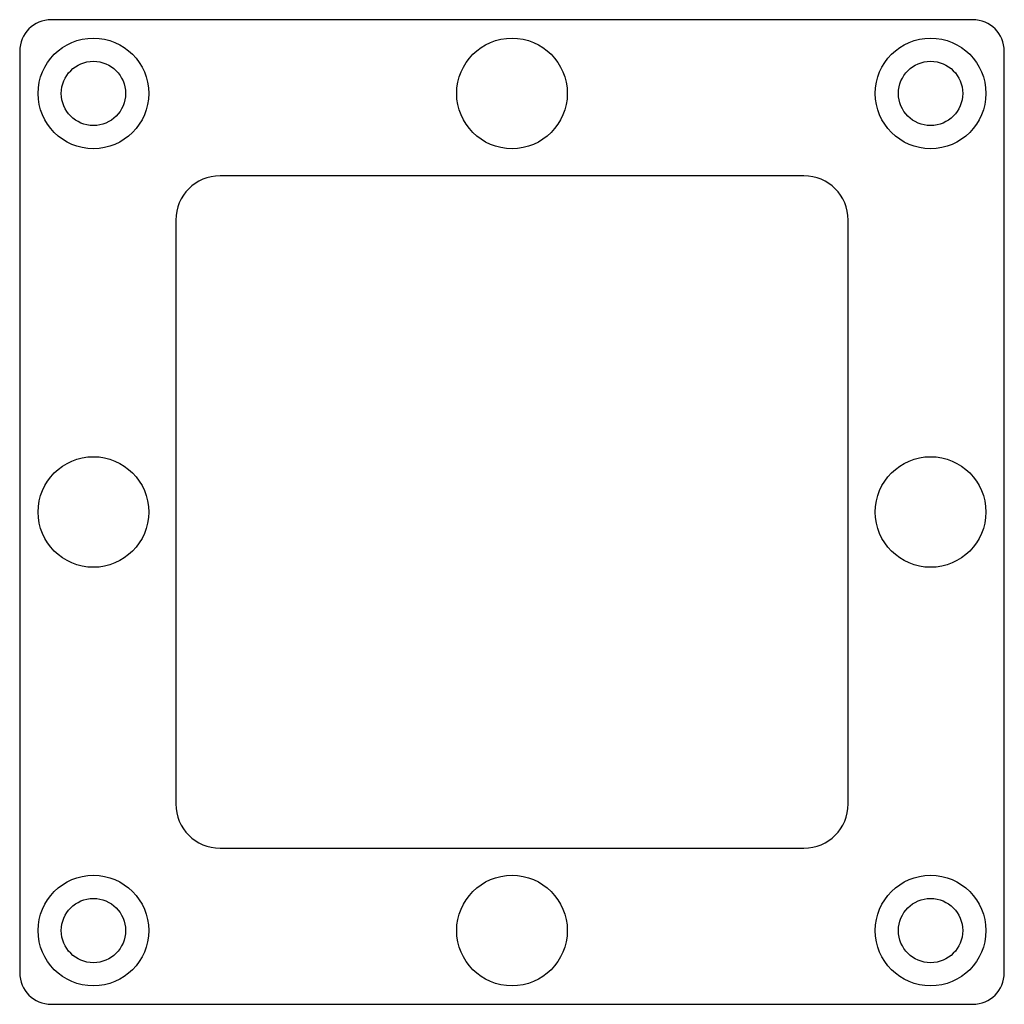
# Model space of a CAD drawing. Header units: millimetres. Extents: x -46.8 to 46.8, y -46.8 to 46.8.
import ezdxf

# ---------------------------------------------------------------- set-up
doc = ezdxf.new("R2010")
doc.units = ezdxf.units.MM

msp = doc.modelspace()

# ---------------------------------------------------------------- linework, layer by layer
at = {"layer": 'COUNTERBORE'}
for centre in [(-39.75, 39.75), (39.75, 39.75), (-39.75, -39.75), (39.75, -39.75)]:
    msp.add_circle(centre, 5.25, dxfattribs=at)
at = {"layer": 'HOLES'}
for centre, radius in [((0, 39.75), 5.25), ((-39.75, 39.75), 3.05), ((39.75, 39.75), 3.05), ((-39.75, 0), 5.25), ((39.75, 0), 5.25), ((0, -39.75), 5.25), ((-39.75, -39.75), 3.05), ((39.75, -39.75), 3.05)]:
    msp.add_circle(centre, radius, dxfattribs=at)
at = {"layer": 'OUTLINE'}
for p, q in [((43.75, 46.75), (-43.75, 46.75)), ((-46.75, 43.75), (-46.75, -43.75)), ((46.75, -43.75), (46.75, 43.75)), ((27.725, 31.925), (-27.725, 31.925)), ((-31.925, 27.725), (-31.925, -27.725)), ((31.925, -27.725), (31.925, 27.725)), ((-27.725, -31.925), (27.725, -31.925)), ((-43.75, -46.75), (43.75, -46.75))]:
    msp.add_line(p, q, dxfattribs=at)
for centre, radius, start, end in [((-43.75, 43.75), 3, 90, 180), ((43.75, 43.75), 3, 0, 90), ((-27.725, 27.725), 4.2, 90, 180), ((27.725, 27.725), 4.2, 0, 90), ((-27.725, -27.725), 4.2, 180, 270), ((27.725, -27.725), 4.2, 270, 360), ((-43.75, -43.75), 3, 180, 270), ((43.75, -43.75), 3, 270, 360)]:
    msp.add_arc(centre, radius, start, end, dxfattribs=at)

doc.saveas('drawing.dxf')
